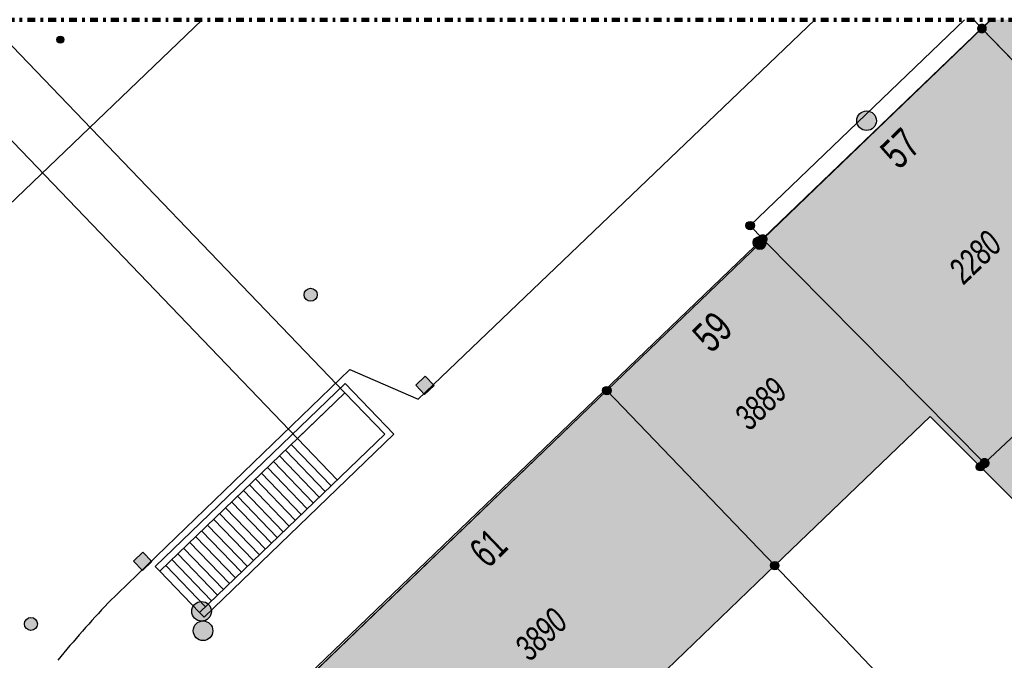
# Model space of a CAD drawing. Header units: metres. Extents: x 2695751 to 2696029, y 1260877 to 1261206.
# Tile 64 of 69: x 2695907 to 2695944, y 1261182 to 1261206. Entities that reach past the tile are written whole.
import ezdxf

# ---------------------------------------------------------------- set-up
doc = ezdxf.new("R2010")
doc.units = ezdxf.units.M
doc.linetypes.add('AUSGEZOGEN', pattern=[0])
doc.linetypes.add('PUNKT2_S9', pattern=[0.7, 0.3, -0.2, 0, -0.2])
for name, color, linetype in [('AV_Flächen (EO)', 7, 'AUSGEZOGEN'), ('AV_Gebäudeflächen (BB)', 7, 'AUSGEZOGEN'), ('AV_Haus-Nr.', 7, 'AUSGEZOGEN'), ('AV_Linien (BB)', 7, 'AUSGEZOGEN'), ('AV_Linien (EO)', 7, 'AUSGEZOGEN'), ('AV_Versicherung-Nr.', 7, 'AUSGEZOGEN'), ('Liegenschaftsgrenzen', 7, 'AUSGEZOGEN'), ('PFAV', 255, 'AUSGEZOGEN'), ('PFAW', 255, 'AUSGEZOGEN'), ('PFEW', 255, 'AUSGEZOGEN'), ('PFGA', 255, 'AUSGEZOGEN'), ('PFWA', 255, 'AUSGEZOGEN'), ('RAEW', 8, 'AUSGEZOGEN'), ('RP_Abstandslinie', 7, 'AUSGEZOGEN')]:
    doc.layers.add(name, color=color, linetype=linetype)
doc.layers.add('Tueroeffnung Mauerwerk', color=7, linetype='AUSGEZOGEN', lineweight=50)
doc.styles.add('ARIAL', font='arial.ttf')

msp = doc.modelspace()

# ---------------------------------------------------------------- hatches: boundary and pattern name
at = {"layer": 'AV_Gebäudeflächen (BB)', "true_color": 0xd2d2d2, "transparency": 33554687}
for points in [[(2695953.834, 1261197.513), (2695954.503, 1261196.911), (2695962.67, 1261205.81), (2695962.425, 1261206.032), (2695962.398, 1261206.002), (2695962.225, 1261206.158), (2695943.943, 1261206.158), (2695943.59, 1261205.82), (2695952.225, 1261196.905)], [(2695943.59, 1261205.82), (2695935.19, 1261197.75), (2695943.69, 1261189.17), (2695943.53, 1261189.03), (2695947.74, 1261184.81), (2695950.06, 1261187.104), (2695945.915, 1261191.268), (2695951.44, 1261196.59), (2695952.225, 1261196.905)], [(2695929.215, 1261191.945), (2695935.65, 1261185.24), (2695941.601, 1261190.948), (2695943.53, 1261189.03), (2695943.69, 1261189.17), (2695935.19, 1261197.75), (2695935.05, 1261197.62), (2695935.08, 1261197.58)], [(2695935.65, 1261185.24), (2695929.215, 1261191.945), (2695917.815, 1261180.988), (2695924.994, 1261173.562), (2695925.087, 1261173.652), (2695930.221, 1261178.614), (2695931.179, 1261179.54), (2695930.478, 1261180.269)]]:
    msp.add_hatch(color=254, dxfattribs=at).paths.add_polyline_path(points)
at = {"layer": 'PFAV', "transparency": 33554687}
for points in [[(2695943.59, 1261206.007), (2695943.571, 1261206.006), (2695943.552, 1261206.003), (2695943.534, 1261205.999), (2695943.516, 1261205.992), (2695943.499, 1261205.984), (2695943.483, 1261205.974), (2695943.468, 1261205.962), (2695943.454, 1261205.949), (2695943.442, 1261205.935), (2695943.431, 1261205.919), (2695943.422, 1261205.902), (2695943.414, 1261205.885), (2695943.409, 1261205.867), (2695943.405, 1261205.848), (2695943.403, 1261205.829), (2695943.403, 1261205.811), (2695943.405, 1261205.792), (2695943.409, 1261205.773), (2695943.414, 1261205.755), (2695943.422, 1261205.738), (2695943.431, 1261205.721), (2695943.442, 1261205.705), (2695943.454, 1261205.691), (2695943.468, 1261205.678), (2695943.483, 1261205.666), (2695943.499, 1261205.656), (2695943.516, 1261205.648), (2695943.534, 1261205.641), (2695943.552, 1261205.637), (2695943.571, 1261205.634), (2695943.59, 1261205.633), (2695943.609, 1261205.634), (2695943.628, 1261205.637), (2695943.646, 1261205.641), (2695943.664, 1261205.648), (2695943.681, 1261205.656), (2695943.697, 1261205.666), (2695943.712, 1261205.678), (2695943.726, 1261205.691), (2695943.738, 1261205.705), (2695943.749, 1261205.721), (2695943.758, 1261205.738), (2695943.766, 1261205.755), (2695943.771, 1261205.773), (2695943.775, 1261205.792), (2695943.777, 1261205.811), (2695943.777, 1261205.829), (2695943.775, 1261205.848), (2695943.771, 1261205.867), (2695943.766, 1261205.885), (2695943.758, 1261205.902), (2695943.749, 1261205.919), (2695943.738, 1261205.935), (2695943.726, 1261205.949), (2695943.712, 1261205.962), (2695943.697, 1261205.974), (2695943.681, 1261205.984), (2695943.664, 1261205.992), (2695943.646, 1261205.999), (2695943.628, 1261206.003), (2695943.609, 1261206.006)], [(2695934.872, 1261198.27), (2695934.869, 1261198.303), (2695934.859, 1261198.334), (2695934.843, 1261198.363), (2695934.822, 1261198.388), (2695934.796, 1261198.408), (2695934.766, 1261198.422), (2695934.735, 1261198.431), (2695934.702, 1261198.432), (2695934.669, 1261198.427), (2695934.638, 1261198.416), (2695934.611, 1261198.399), (2695934.587, 1261198.376), (2695934.568, 1261198.349), (2695934.555, 1261198.319), (2695934.548, 1261198.286), (2695934.548, 1261198.254), (2695934.555, 1261198.221), (2695934.568, 1261198.191), (2695934.587, 1261198.164), (2695934.611, 1261198.141), (2695934.638, 1261198.124), (2695934.669, 1261198.113), (2695934.702, 1261198.108), (2695934.735, 1261198.109), (2695934.766, 1261198.118), (2695934.796, 1261198.132), (2695934.822, 1261198.152), (2695934.843, 1261198.177), (2695934.859, 1261198.206), (2695934.869, 1261198.237)], [(2695935.277, 1261197.62), (2695935.273, 1261197.666), (2695935.259, 1261197.71), (2695935.237, 1261197.75), (2695935.207, 1261197.785), (2695935.17, 1261197.813), (2695935.129, 1261197.833), (2695935.084, 1261197.845), (2695935.038, 1261197.847), (2695934.993, 1261197.84), (2695934.95, 1261197.824), (2695934.911, 1261197.8), (2695934.877, 1261197.768), (2695934.851, 1261197.73), (2695934.833, 1261197.688), (2695934.824, 1261197.643), (2695934.824, 1261197.597), (2695934.833, 1261197.552), (2695934.851, 1261197.51), (2695934.877, 1261197.472), (2695934.911, 1261197.44), (2695934.95, 1261197.416), (2695934.993, 1261197.4), (2695935.038, 1261197.393), (2695935.084, 1261197.395), (2695935.129, 1261197.407), (2695935.17, 1261197.427), (2695935.207, 1261197.455), (2695935.237, 1261197.49), (2695935.259, 1261197.53), (2695935.273, 1261197.574)], [(2695935.307, 1261197.58), (2695935.303, 1261197.626), (2695935.289, 1261197.67), (2695935.267, 1261197.71), (2695935.237, 1261197.745), (2695935.2, 1261197.773), (2695935.159, 1261197.793), (2695935.114, 1261197.805), (2695935.068, 1261197.807), (2695935.023, 1261197.8), (2695934.98, 1261197.784), (2695934.941, 1261197.76), (2695934.907, 1261197.728), (2695934.881, 1261197.69), (2695934.863, 1261197.648), (2695934.854, 1261197.603), (2695934.854, 1261197.557), (2695934.863, 1261197.512), (2695934.881, 1261197.47), (2695934.907, 1261197.432), (2695934.941, 1261197.4), (2695934.98, 1261197.376), (2695935.023, 1261197.36), (2695935.068, 1261197.353), (2695935.114, 1261197.355), (2695935.159, 1261197.367), (2695935.2, 1261197.387), (2695935.237, 1261197.415), (2695935.267, 1261197.45), (2695935.289, 1261197.49), (2695935.303, 1261197.534)], [(2695935.19, 1261197.937), (2695935.171, 1261197.936), (2695935.152, 1261197.933), (2695935.134, 1261197.929), (2695935.116, 1261197.922), (2695935.099, 1261197.914), (2695935.083, 1261197.904), (2695935.068, 1261197.892), (2695935.054, 1261197.879), (2695935.042, 1261197.865), (2695935.031, 1261197.849), (2695935.022, 1261197.832), (2695935.014, 1261197.815), (2695935.009, 1261197.797), (2695935.005, 1261197.778), (2695935.003, 1261197.759), (2695935.003, 1261197.741), (2695935.005, 1261197.722), (2695935.009, 1261197.703), (2695935.014, 1261197.685), (2695935.022, 1261197.668), (2695935.031, 1261197.651), (2695935.042, 1261197.635), (2695935.054, 1261197.621), (2695935.068, 1261197.608), (2695935.083, 1261197.596), (2695935.099, 1261197.586), (2695935.116, 1261197.578), (2695935.134, 1261197.571), (2695935.152, 1261197.567), (2695935.171, 1261197.564), (2695935.19, 1261197.563), (2695935.209, 1261197.564), (2695935.228, 1261197.567), (2695935.246, 1261197.571), (2695935.264, 1261197.578), (2695935.281, 1261197.586), (2695935.297, 1261197.596), (2695935.312, 1261197.608), (2695935.326, 1261197.621), (2695935.338, 1261197.635), (2695935.349, 1261197.651), (2695935.358, 1261197.668), (2695935.366, 1261197.685), (2695935.371, 1261197.703), (2695935.375, 1261197.722), (2695935.377, 1261197.741), (2695935.377, 1261197.759), (2695935.375, 1261197.778), (2695935.371, 1261197.797), (2695935.366, 1261197.815), (2695935.358, 1261197.832), (2695935.349, 1261197.849), (2695935.338, 1261197.865), (2695935.326, 1261197.879), (2695935.312, 1261197.892), (2695935.297, 1261197.904), (2695935.281, 1261197.914), (2695935.264, 1261197.922), (2695935.246, 1261197.929), (2695935.228, 1261197.933), (2695935.209, 1261197.936)], [(2695929.377, 1261191.945), (2695929.374, 1261191.978), (2695929.364, 1261192.009), (2695929.348, 1261192.038), (2695929.327, 1261192.063), (2695929.301, 1261192.083), (2695929.271, 1261192.097), (2695929.24, 1261192.106), (2695929.207, 1261192.107), (2695929.174, 1261192.102), (2695929.143, 1261192.091), (2695929.116, 1261192.074), (2695929.092, 1261192.051), (2695929.073, 1261192.024), (2695929.06, 1261191.994), (2695929.053, 1261191.961), (2695929.053, 1261191.929), (2695929.06, 1261191.896), (2695929.073, 1261191.866), (2695929.092, 1261191.839), (2695929.116, 1261191.816), (2695929.143, 1261191.799), (2695929.174, 1261191.788), (2695929.207, 1261191.783), (2695929.24, 1261191.784), (2695929.271, 1261191.793), (2695929.301, 1261191.807), (2695929.327, 1261191.827), (2695929.348, 1261191.852), (2695929.364, 1261191.881), (2695929.374, 1261191.912)], [(2695943.885, 1261189.17), (2695943.881, 1261189.209), (2695943.869, 1261189.247), (2695943.85, 1261189.281), (2695943.824, 1261189.311), (2695943.793, 1261189.335), (2695943.758, 1261189.353), (2695943.72, 1261189.363), (2695943.68, 1261189.365), (2695943.641, 1261189.359), (2695943.604, 1261189.345), (2695943.571, 1261189.324), (2695943.542, 1261189.297), (2695943.52, 1261189.265), (2695943.504, 1261189.228), (2695943.496, 1261189.19), (2695943.496, 1261189.15), (2695943.504, 1261189.112), (2695943.52, 1261189.075), (2695943.542, 1261189.043), (2695943.571, 1261189.016), (2695943.604, 1261188.995), (2695943.641, 1261188.981), (2695943.68, 1261188.975), (2695943.72, 1261188.977), (2695943.758, 1261188.987), (2695943.793, 1261189.005), (2695943.824, 1261189.029), (2695943.85, 1261189.059), (2695943.869, 1261189.093), (2695943.881, 1261189.131)], [(2695943.692, 1261189.03), (2695943.689, 1261189.063), (2695943.679, 1261189.094), (2695943.663, 1261189.123), (2695943.642, 1261189.148), (2695943.616, 1261189.168), (2695943.586, 1261189.182), (2695943.555, 1261189.191), (2695943.522, 1261189.192), (2695943.489, 1261189.187), (2695943.458, 1261189.176), (2695943.431, 1261189.159), (2695943.407, 1261189.136), (2695943.388, 1261189.109), (2695943.375, 1261189.079), (2695943.368, 1261189.046), (2695943.368, 1261189.014), (2695943.375, 1261188.981), (2695943.388, 1261188.951), (2695943.407, 1261188.924), (2695943.431, 1261188.901), (2695943.458, 1261188.884), (2695943.489, 1261188.873), (2695943.522, 1261188.868), (2695943.555, 1261188.869), (2695943.586, 1261188.878), (2695943.616, 1261188.892), (2695943.642, 1261188.912), (2695943.663, 1261188.937), (2695943.679, 1261188.966), (2695943.689, 1261188.997)], [(2695935.812, 1261185.24), (2695935.809, 1261185.273), (2695935.799, 1261185.304), (2695935.783, 1261185.333), (2695935.762, 1261185.358), (2695935.736, 1261185.378), (2695935.706, 1261185.392), (2695935.675, 1261185.401), (2695935.642, 1261185.402), (2695935.609, 1261185.397), (2695935.578, 1261185.386), (2695935.551, 1261185.369), (2695935.527, 1261185.346), (2695935.508, 1261185.319), (2695935.495, 1261185.289), (2695935.488, 1261185.256), (2695935.488, 1261185.224), (2695935.495, 1261185.191), (2695935.508, 1261185.161), (2695935.527, 1261185.134), (2695935.551, 1261185.111), (2695935.578, 1261185.094), (2695935.609, 1261185.083), (2695935.642, 1261185.078), (2695935.675, 1261185.079), (2695935.706, 1261185.088), (2695935.736, 1261185.102), (2695935.762, 1261185.122), (2695935.783, 1261185.147), (2695935.799, 1261185.176), (2695935.809, 1261185.207)]]:
    msp.add_hatch(color=7, dxfattribs=at).paths.add_polyline_path(points)
at = {"layer": 'PFAW', "transparency": 33554687}
for points in [[(2695939.544, 1261202.288), (2695939.536, 1261202.363), (2695939.514, 1261202.436), (2695939.477, 1261202.502), (2695939.427, 1261202.559), (2695939.367, 1261202.606), (2695939.299, 1261202.639), (2695939.226, 1261202.658), (2695939.15, 1261202.662), (2695939.075, 1261202.651), (2695939.004, 1261202.624), (2695938.939, 1261202.584), (2695938.884, 1261202.532), (2695938.841, 1261202.47), (2695938.811, 1261202.4), (2695938.796, 1261202.326), (2695938.796, 1261202.25), (2695938.811, 1261202.175), (2695938.841, 1261202.106), (2695938.884, 1261202.043), (2695938.939, 1261201.991), (2695939.004, 1261201.951), (2695939.075, 1261201.925), (2695939.15, 1261201.913), (2695939.226, 1261201.917), (2695939.299, 1261201.936), (2695939.367, 1261201.969), (2695939.427, 1261202.016), (2695939.477, 1261202.073), (2695939.514, 1261202.14), (2695939.536, 1261202.212)], [(2695921.89, 1261192.159), (2695922.233, 1261191.796), (2695922.596, 1261192.139), (2695922.253, 1261192.502)], [(2695911.072, 1261185.411), (2695911.42, 1261185.051), (2695911.78, 1261185.399), (2695911.432, 1261185.759)], [(2695914.018, 1261182.998), (2695913.961, 1261183.048), (2695913.895, 1261183.086), (2695913.823, 1261183.11), (2695913.748, 1261183.119), (2695913.672, 1261183.112), (2695913.599, 1261183.091), (2695913.532, 1261183.055), (2695913.474, 1261183.007), (2695913.427, 1261182.947), (2695913.392, 1261182.88), (2695913.372, 1261182.807), (2695913.367, 1261182.731), (2695913.377, 1261182.656), (2695913.402, 1261182.584), (2695913.441, 1261182.519), (2695913.493, 1261182.463), (2695913.554, 1261182.419), (2695913.624, 1261182.388), (2695913.698, 1261182.372), (2695913.774, 1261182.37), (2695913.848, 1261182.384), (2695913.918, 1261182.413), (2695913.981, 1261182.456), (2695914.034, 1261182.51), (2695914.076, 1261182.573), (2695914.103, 1261182.644), (2695914.116, 1261182.719), (2695914.113, 1261182.795), (2695914.095, 1261182.868), (2695914.063, 1261182.937)]]:
    msp.add_hatch(color=7, dxfattribs=at).paths.add_polyline_path(points)
at = {"layer": 'PFEW', "transparency": 33554687}
msp.add_hatch(color=7, dxfattribs=at).paths.add_polyline_path([(2695914.06, 1261183.488), (2695914.052, 1261183.563), (2695914.03, 1261183.636), (2695913.993, 1261183.702), (2695913.943, 1261183.76), (2695913.883, 1261183.806), (2695913.815, 1261183.84), (2695913.742, 1261183.859), (2695913.666, 1261183.863), (2695913.591, 1261183.851), (2695913.52, 1261183.825), (2695913.455, 1261183.785), (2695913.4, 1261183.732), (2695913.357, 1261183.67), (2695913.327, 1261183.6), (2695913.312, 1261183.526), (2695913.312, 1261183.45), (2695913.327, 1261183.376), (2695913.357, 1261183.306), (2695913.4, 1261183.244), (2695913.455, 1261183.191), (2695913.52, 1261183.151), (2695913.591, 1261183.125), (2695913.666, 1261183.113), (2695913.742, 1261183.117), (2695913.815, 1261183.136), (2695913.883, 1261183.17), (2695913.943, 1261183.216), (2695913.993, 1261183.274), (2695914.03, 1261183.34), (2695914.052, 1261183.413)])
at = {"layer": 'PFGA', "transparency": 33554687}
msp.add_hatch(color=7, dxfattribs=at).paths.add_polyline_path([(2695907.329, 1261183.176), (2695907.29, 1261183.209), (2695907.246, 1261183.234), (2695907.198, 1261183.249), (2695907.147, 1261183.254), (2695907.097, 1261183.249), (2695907.049, 1261183.234), (2695907.005, 1261183.21), (2695906.966, 1261183.177), (2695906.935, 1261183.137), (2695906.913, 1261183.091), (2695906.9, 1261183.042), (2695906.898, 1261182.992), (2695906.905, 1261182.942), (2695906.923, 1261182.894), (2695906.949, 1261182.851), (2695906.984, 1261182.815), (2695907.026, 1261182.786), (2695907.072, 1261182.766), (2695907.122, 1261182.756), (2695907.172, 1261182.756), (2695907.222, 1261182.766), (2695907.268, 1261182.786), (2695907.31, 1261182.815), (2695907.345, 1261182.851), (2695907.372, 1261182.894), (2695907.389, 1261182.942), (2695907.397, 1261182.992), (2695907.394, 1261183.042), (2695907.382, 1261183.091), (2695907.359, 1261183.136)])
at = {"layer": 'PFWA', "transparency": 33554687}
msp.add_hatch(color=7, dxfattribs=at).paths.add_polyline_path([(2695918.038, 1261195.439), (2695918.071, 1261195.478), (2695918.096, 1261195.522), (2695918.111, 1261195.57), (2695918.116, 1261195.621), (2695918.11, 1261195.671), (2695918.095, 1261195.719), (2695918.07, 1261195.763), (2695918.037, 1261195.802), (2695917.997, 1261195.833), (2695917.952, 1261195.855), (2695917.903, 1261195.867), (2695917.852, 1261195.87), (2695917.802, 1261195.862), (2695917.755, 1261195.844), (2695917.712, 1261195.817), (2695917.675, 1261195.782), (2695917.647, 1261195.74), (2695917.627, 1261195.694), (2695917.617, 1261195.644), (2695917.617, 1261195.594), (2695917.627, 1261195.544), (2695917.647, 1261195.498), (2695917.676, 1261195.456), (2695917.713, 1261195.422), (2695917.756, 1261195.395), (2695917.804, 1261195.378), (2695917.854, 1261195.37), (2695917.904, 1261195.373), (2695917.953, 1261195.386), (2695917.999, 1261195.408)])
at = {"layer": 'RAEW', "transparency": 33554687}
msp.add_hatch(color=1, dxfattribs=at).paths.add_polyline_path([(2695908.137, 1261205.393), (2695908.137, 1261205.379), (2695908.139, 1261205.365), (2695908.143, 1261205.352), (2695908.148, 1261205.339), (2695908.154, 1261205.326), (2695908.161, 1261205.314), (2695908.17, 1261205.303), (2695908.179, 1261205.293), (2695908.19, 1261205.284), (2695908.201, 1261205.276), (2695908.213, 1261205.27), (2695908.226, 1261205.264), (2695908.24, 1261205.26), (2695908.253, 1261205.257), (2695908.267, 1261205.256), (2695908.281, 1261205.256), (2695908.295, 1261205.257), (2695908.308, 1261205.26), (2695908.322, 1261205.264), (2695908.335, 1261205.27), (2695908.347, 1261205.276), (2695908.358, 1261205.284), (2695908.369, 1261205.293), (2695908.378, 1261205.303), (2695908.387, 1261205.314), (2695908.394, 1261205.326), (2695908.4, 1261205.339), (2695908.405, 1261205.352), (2695908.409, 1261205.365), (2695908.411, 1261205.379), (2695908.411, 1261205.393), (2695908.411, 1261205.407), (2695908.409, 1261205.421), (2695908.405, 1261205.434), (2695908.4, 1261205.447), (2695908.394, 1261205.46), (2695908.387, 1261205.472), (2695908.378, 1261205.483), (2695908.369, 1261205.493), (2695908.358, 1261205.502), (2695908.347, 1261205.51), (2695908.335, 1261205.516), (2695908.322, 1261205.522), (2695908.308, 1261205.526), (2695908.295, 1261205.529), (2695908.281, 1261205.53), (2695908.267, 1261205.53), (2695908.253, 1261205.529), (2695908.24, 1261205.526), (2695908.226, 1261205.522), (2695908.213, 1261205.516), (2695908.201, 1261205.51), (2695908.19, 1261205.502), (2695908.179, 1261205.493), (2695908.17, 1261205.483), (2695908.161, 1261205.472), (2695908.154, 1261205.46), (2695908.148, 1261205.447), (2695908.143, 1261205.434), (2695908.139, 1261205.421), (2695908.137, 1261205.407)])

# ---------------------------------------------------------------- linework, layer by layer
at = {"layer": 'AV_Flächen (EO)', "color": 7, "linetype": 'AUSGEZOGEN', "transparency": 33554687}
for p, q in [((2695919.18, 1261191.866), (2695906.139, 1261205.456)), ((2695904.317, 1261203.7), (2695917.357, 1261190.111)), ((2695917.357, 1261190.111), (2695919.18, 1261191.866))]:
    msp.add_line(p, q, dxfattribs=at)
at = {"layer": 'AV_Linien (BB)', "color": 7, "linetype": 'AUSGEZOGEN', "transparency": 33554687}
for p, q in [((2695943.59, 1261205.82), (2695943.943, 1261206.158)), ((2695935.19, 1261197.75), (2695943.59, 1261205.82)), ((2695943.59, 1261205.82), (2695952.225, 1261196.905)), ((2695910.104, 1261183.809), (2695919.368, 1261192.758)), ((2695917.815, 1261180.988), (2695929.215, 1261191.945)), ((2695935.65, 1261185.24), (2695929.215, 1261191.945)), ((2695947.74, 1261184.81), (2695943.53, 1261189.03))]:
    msp.add_line(p, q, dxfattribs=at)
for points in [[(2695888.137, 1261181.627), (2695906.594, 1261199.334), (2695913.711, 1261206.158)], [(2695919.368, 1261192.758), (2695921.984, 1261191.617), (2695937.184, 1261206.158)], [(2695929.215, 1261191.945), (2695935.08, 1261197.58), (2695935.05, 1261197.62), (2695935.19, 1261197.75)], [(2695935.19, 1261197.75), (2695943.69, 1261189.17), (2695943.53, 1261189.03)], [(2695943.53, 1261189.03), (2695941.601, 1261190.948), (2695935.65, 1261185.24)], [(2695935.65, 1261185.24), (2695930.478, 1261180.269), (2695931.179, 1261179.54), (2695930.221, 1261178.614)]]:
    msp.add_lwpolyline(points, dxfattribs=at)
msp.add_arc((2695941.534, 1261154.237), 43.155, 136.7449, 140.629, dxfattribs=at)
at = {"layer": 'AV_Linien (EO)', "color": 7, "linetype": 'AUSGEZOGEN', "transparency": 33554687}
for p, q in [((2695943.69, 1261189.17), (2695945.915, 1261191.268)), ((2695917.357, 1261190.111), (2695918.883, 1261188.526)), ((2695918.651, 1261188.302), (2695917.125, 1261189.887)), ((2695918.192, 1261187.861), (2695916.666, 1261189.445)), ((2695918.422, 1261188.081), (2695916.896, 1261189.666)), ((2695917.734, 1261187.419), (2695916.208, 1261189.004)), ((2695917.963, 1261187.64), (2695916.437, 1261189.225)), ((2695917.276, 1261186.978), (2695915.75, 1261188.562)), ((2695917.505, 1261187.198), (2695915.979, 1261188.783)), ((2695917.046, 1261186.757), (2695915.52, 1261188.341)), ((2695916.588, 1261186.316), (2695915.062, 1261187.9)), ((2695916.817, 1261186.536), (2695915.291, 1261188.121)), ((2695916.13, 1261185.874), (2695914.604, 1261187.458)), ((2695916.359, 1261186.095), (2695914.833, 1261187.679)), ((2695915.9, 1261185.653), (2695914.374, 1261187.238)), ((2695915.442, 1261185.212), (2695913.916, 1261186.796)), ((2695915.671, 1261185.433), (2695914.145, 1261187.017)), ((2695914.984, 1261184.77), (2695913.458, 1261186.355)), ((2695915.213, 1261184.991), (2695913.687, 1261186.576)), ((2695914.525, 1261184.329), (2695912.999, 1261185.913)), ((2695914.754, 1261184.55), (2695913.228, 1261186.134)), ((2695914.296, 1261184.108), (2695912.77, 1261185.693)), ((2695913.837, 1261183.667), (2695912.311, 1261185.251)), ((2695914.067, 1261183.887), (2695912.541, 1261185.472)), ((2695912.083, 1261185.031), (2695913.609, 1261183.446))]:
    msp.add_line(p, q, dxfattribs=at)
for points in [[(2695912.083, 1261185.031), (2695911.909, 1261185.211), (2695919.186, 1261192.219), (2695921.059, 1261190.274), (2695913.782, 1261183.266), (2695913.609, 1261183.446)], [(2695912.083, 1261185.031), (2695919.18, 1261191.866), (2695920.706, 1261190.281), (2695913.609, 1261183.446)]]:
    msp.add_lwpolyline(points, dxfattribs=at)
at = {"layer": 'Liegenschaftsgrenzen', "color": 7, "linetype": 'AUSGEZOGEN', "transparency": 33554687}
for p, q in [((2695943.278, 1261206.158), (2695943.59, 1261205.82)), ((2695943.59, 1261205.82), (2695943.942, 1261206.158)), ((2695914.16, 1261177.46), (2695929.215, 1261191.945))]:
    msp.add_line(p, q, dxfattribs=at)
for points in [[(2695935.19, 1261197.75), (2695934.71, 1261198.27), (2695942.921, 1261206.158)], [(2695943.59, 1261205.82), (2695952.225, 1261196.905), (2695951.44, 1261196.59), (2695953.46, 1261190.45), (2695947.74, 1261184.81)], [(2695929.215, 1261191.945), (2695935.08, 1261197.58), (2695935.05, 1261197.62), (2695935.19, 1261197.75)], [(2695935.19, 1261197.75), (2695943.69, 1261189.17), (2695943.53, 1261189.03), (2695947.74, 1261184.81)], [(2695929.215, 1261191.945), (2695935.65, 1261185.24), (2695943.45, 1261177.05)]]:
    msp.add_lwpolyline(points, dxfattribs=at)
at = {"layer": 'PFAV', "color": 7, "transparency": 33554687}
for centre, radius in [((2695934.71, 1261198.27), 0.162), ((2695935.05, 1261197.62), 0.227), ((2695935.08, 1261197.58), 0.227), ((2695929.215, 1261191.945), 0.162), ((2695943.53, 1261189.03), 0.162), ((2695935.65, 1261185.24), 0.162)]:
    msp.add_circle(centre, radius, dxfattribs=at)
at = {"layer": 'PFAW', "transparency": 33554687}
for points in [[(2695921.89, 1261192.159), (2695922.253, 1261192.502), (2695922.596, 1261192.139), (2695922.233, 1261191.796), (2695921.89, 1261192.159)], [(2695911.072, 1261185.411), (2695911.432, 1261185.759), (2695911.78, 1261185.399), (2695911.42, 1261185.051), (2695911.072, 1261185.411)]]:
    msp.add_lwpolyline(points, close=True, dxfattribs=at)
for centre in [(2695939.169, 1261202.288), (2695913.742, 1261182.744)]:
    msp.add_circle(centre, 0.375, dxfattribs=at)
at = {"layer": 'PFEW', "transparency": 33554687}
msp.add_circle((2695913.685, 1261183.488), 0.375, dxfattribs=at)
at = {"layer": 'PFGA', "transparency": 33554687}
msp.add_circle((2695907.147, 1261183.004), 0.25, dxfattribs=at)
at = {"layer": 'PFWA', "transparency": 33554687}
msp.add_circle((2695917.866, 1261195.62), 0.25, dxfattribs=at)
at = {"layer": 'RAEW', "color": 1, "transparency": 33554687}
msp.add_circle((2695908.274, 1261205.393), 0.137, dxfattribs=at)
at = {"layer": 'RP_Abstandslinie', "color": 7, "linetype": 'AUSGEZOGEN', "transparency": 33554687}
msp.add_line((2695943.913, 1261206.158), (2695917.37, 1261180.67), dxfattribs=at)
at = {"layer": 'Tueroeffnung Mauerwerk', "color": 7, "linetype": 'PUNKT2_S9', "lineweight": 100, "transparency": 33554687}
msp.add_line((2695752.611, 1261206.158), (2696027.452, 1261206.158), dxfattribs=at)

# ---------------------------------------------------------------- texts
at = {"layer": 'AV_Haus-Nr.', "color": 7, "transparency": 33554687, "char_height": 1.1621, "attachment_point": 2, "style": 'ARIAL'}
for s, insert, width, rotation in [('\\W0.70;57', (2695940.055, 1261201.653), 1.68109, 43.8525), ('\\W0.70;59', (2695932.855, 1261194.619), 1.68109, 44.2044), ('\\W0.64;61', (2695924.271, 1261186.34), 1.59081, 43.8642)]:
    msp.add_mtext(s, dxfattribs=dict(at, insert=insert, width=width, rotation=rotation))
at = {"layer": 'AV_Versicherung-Nr.', "color": 7, "transparency": 33554687, "char_height": 0.96842, "width": 2.46457, "attachment_point": 5, "style": 'ARIAL'}
for s, insert, rotation in [('\\A1;{\\fArial|i1|b0;\\H0.968418;\\W0.700000;\\C7;2280}\\P', (2695943.33, 1261197.062), 43.9281), ('\\A1;{\\fArial|i1|b0;\\H0.968418;\\W0.700000;\\C7;3889}\\P', (2695935.111, 1261191.44), 43.8057), ('\\A1;{\\fArial|i1|b0;\\H0.968418;\\W0.700000;\\C7;3890}\\P', (2695926.693, 1261182.604), 43.8642)]:
    msp.add_mtext(s, dxfattribs=dict(at, insert=insert, rotation=rotation))

doc.saveas('drawing.dxf')
